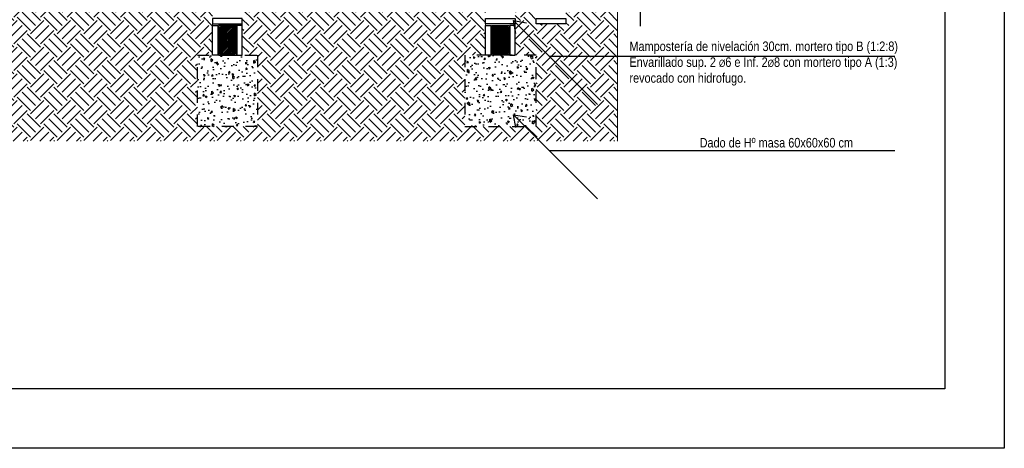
# Model space of a CAD drawing. Header units: millimetres. Extents: x 201 to 840, y 135 to 685.
# Tile 68 of 219: x 336.44 to 344.73, y 172.61 to 176.22. Entities that reach past the tile are written whole.
import ezdxf

# ---------------------------------------------------------------- set-up
doc = ezdxf.new("R2010")
doc.units = ezdxf.units.MM
doc.linetypes.add('HIDDEN2', pattern=[0.1875, 0.125, -0.0625])
doc.layers.add('001', color=1, linetype='Continuous', lineweight=5)
doc.layers.add('LLAMADAS TEXTO', color=2, linetype='Continuous', lineweight=13)
for name, color, linetype in [('02', 2, 'Continuous'), ('03', 3, 'Continuous'), ('05', 5, 'Continuous'), ('HACHT H°A°', 1, 'Continuous'), ('HACHT TIERRA', 252, 'Continuous'), ('LAMINA', 6, 'Continuous'), ('LLAMADAS', 1, 'Continuous'), ('piso', 1, 'Continuous')]:
    doc.layers.add(name, color=color, linetype=linetype)
doc.styles.add('ARIAL', font='arial.ttf', dxfattribs={"height": 0.06})
doc.styles.get("Standard").update_dxf_attribs({"font": 'arial.ttf'})
doc.dimstyles.new('05', dxfattribs={"dimscale": 0, "dimtxt": 0.09, "dimasz": 0.05, "dimexe": 0, "dimexo": 0, "dimgap": 0, "dimtad": 0, "dimzin": 0, "dimdsep": 46, "dimtxsty": 'Standard', "dimblk": 'OPEN90', "dimcen": 0.25, "dimclrd": 1, "dimclre": 1, "dimclrt": 3, "dimadec": 0, "dimazin": 0, "dimtfac": 1, "dimtofl": 0, "dimtmove": 2, "dimatfit": 3, "dimldrblk": 'BOXFILLED', "dimfxl": 1, "dimtolj": 1, "dimtzin": 0, "dimarcsym": 0})
pattern_1 = [(95, (10.4072, -151.53615), (0.11207572, 0.094042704), [0.01524, -0.16764]), (40, (10.4072, -151.53615), (-0.12801431, 0.088141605), [0.012192, -0.134112]), (145.451, (10.41654, -151.52831), (-0.015937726, 0.18218419), [0.012952, -0.142472]), (91.1842, (10.37846, -151.50741), (0.177128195, 0.12956273), [0.02286, -0.25146]), (141.6356, (10.39322, -151.49662), (-0.00566892, 0.27426115), [0.019428, -0.213708]), (36.184, (10.37846, -151.50741), (-0.00566846, 0.27426111), [0.018288, -0.201168]), (66, (10.40002, -151.50023), (0.14361644, 0.027916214), [0.01524, -0.16764]), (11, (10.40002, -151.50023), (-0.06923194, 0.139152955), [0.012192, -0.134112]), (116.4514, (10.41198, -151.4979), (0.07438403, 0.167069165), [0.012952, -0.142472]), (82.5, (10.4072, -151.53615), (-0.046084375, 0.049578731), [0, -0.1324864, 0, -0.136144, 0, -0.13462]), (52.5, (10.4072, -151.53615), (-0.018871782, 0.0944696), [0, -0.0776224, 0, -0.1294384, 0, -0.051308]), (12.5, (10.37516, -151.56819), (0.0799422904, 0.0734609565), [0, -0.0508, 0, -0.158496, 0, -0.210312]), (2.5, (10.36079, -151.58256), (0.069411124, 0.098177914), [0, -0.06604, 0, -0.1052576, 0, -0.149352])]

msp = doc.modelspace()

# ---------------------------------------------------------------- hatches: boundary and pattern name
at = {"layer": 'HACHT H°A°'}
h = msp.add_hatch(dxfattribs=at)
h.set_pattern_fill('ANSI31', color=256, scale=0.003, style=0)
h.set_pattern_definition([(45, (72.2860775, -104.272474), (-0.0067351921, 0.0067351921), [])])
edge = h.paths.add_edge_path()
edge.add_line((338.2474, 176.1737), (338.2434, 176.1737))
edge.add_arc((338.2454, 176.1772), 0.004, 240.60668, 299.39332)
edge = h.paths.add_edge_path()
edge.add_line((338.1351, 176.1737), (338.1312, 176.1737))
edge.add_arc((338.1331, 176.1772), 0.004, 240.60668, 299.39332)
h.paths.add_polyline_path([(338.114, 175.9237), (338.264, 175.9237), (338.264, 176.1737), (338.114, 176.1737)])
h.paths.add_polyline_path([(338.1221, 175.9237), (338.2564, 175.9237), (338.2564, 176.1737), (338.1221, 176.1737)])
h.paths.add_polyline_path([(338.1281, 175.9237), (338.2504, 175.9237), (338.2504, 176.1737), (338.1522, 176.1737), (338.1547, 176.1712), (338.1504, 176.167), (338.1437, 176.1737), (338.1296, 176.1737), (338.1434, 176.1599), (338.1391, 176.1556), (338.1281, 176.1666)])
edge = h.paths.add_edge_path()
edge.add_line((338.2399, 175.9237), (338.2489, 175.9237))
edge.add_arc((338.2444, 175.9216), 0.005, 25.01802, 154.98198)
edge = h.paths.add_edge_path()
edge.add_line((338.1296, 175.9237), (338.1387, 175.9237))
edge.add_arc((338.1341, 175.9216), 0.005, 25.01802, 154.98198)
h = msp.add_hatch(dxfattribs=at)
h.set_pattern_fill('ANSI31', color=256, scale=0.003, style=0)
h.set_pattern_definition([(135, (606.390626, -104.272474), (0.0067351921, 0.0067351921), [])])
edge = h.paths.add_edge_path()
edge.add_line((340.4293, 176.1737), (340.4333, 176.1737))
edge.add_arc((340.4313, 176.1772), 0.004, 240.60668, 299.39332, ccw=False)
edge = h.paths.add_edge_path()
edge.add_line((340.5416, 176.1737), (340.5455, 176.1737))
edge.add_arc((340.5436, 176.1772), 0.004, 240.60668, 299.39332, ccw=False)
h.paths.add_polyline_path([(340.5627, 175.9237), (340.4127, 175.9237), (340.4127, 176.1737), (340.5627, 176.1737)])
h.paths.add_polyline_path([(340.5546, 175.9237), (340.4203, 175.9237), (340.4203, 176.1737), (340.5546, 176.1737)])
h.paths.add_polyline_path([(340.5486, 175.9237), (340.4263, 175.9237), (340.4263, 176.1737), (340.5245, 176.1737), (340.522, 176.1712), (340.5263, 176.167), (340.533, 176.1737), (340.5472, 176.1737), (340.5333, 176.1599), (340.5376, 176.1556), (340.5486, 176.1666)])
edge = h.paths.add_edge_path()
edge.add_line((340.4368, 175.9237), (340.4278, 175.9237))
edge.add_arc((340.4323, 175.9216), 0.005, 385.01802, 514.98198, ccw=False)
edge = h.paths.add_edge_path()
edge.add_line((340.5471, 175.9237), (340.538, 175.9237))
edge.add_arc((340.5426, 175.9216), 0.005, 385.01802, 514.98198, ccw=False)
h = msp.add_hatch(dxfattribs=at)
h.set_pattern_fill('AR-CONC', color=256, scale=0.0008, angle=45, style=0)
h.set_pattern_definition(pattern_1)
h.paths.add_polyline_path([(338.442, 175.9237), (337.9359, 175.9237), (337.9359, 175.3237), (338.442, 175.3237)])
h = msp.add_hatch(dxfattribs=at)
h.set_pattern_fill('AR-CONC', color=256, scale=0.0008, angle=45, style=0)
h.set_pattern_definition(pattern_1)
h.paths.add_polyline_path([(340.1877, 175.3237), (340.7877, 175.3237), (340.7877, 175.9237), (340.1877, 175.9237)])
at = {"layer": 'HACHT TIERRA'}
h = msp.add_hatch(dxfattribs=at)
h.set_pattern_fill('EARTH', color=256, scale=0.025, angle=45, style=0)
h.set_pattern_definition([(45, (10.4072, -151.53615), (1e-17, 0.224506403), [0.15875, -0.15875]), (45, (10.3651, -151.49406), (1e-17, 0.224506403), [0.15875, -0.15875]), (45, (10.32301, -151.45196), (1e-17, 0.224506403), [0.15875, -0.15875]), (135, (10.32301, -151.4239), (-0.224506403, 1e-17), [0.15875, -0.15875]), (135, (10.3651, -151.3818), (-0.224506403, 1e-17), [0.15875, -0.15875]), (135, (10.4072, -151.33971), (-0.224506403, 1e-17), [0.15875, -0.15875])])
h.paths.add_polyline_path([(337.9359, 175.9237), (338.064, 175.9237), (338.064, 176.1737), (338.064, 176.1887), (338.064, 176.2337), (338.064, 176.2487), (338.064, 176.2937), (338.064, 176.3087), (338.064, 176.3537), (338.114, 176.3537), (338.114, 176.4087), (335.864, 176.4087), (335.864, 176.5387), (335.849, 176.5387), (335.849, 176.4887), (335.849, 176.4737), (335.849, 176.4287), (335.849, 176.4137), (335.849, 176.3687), (335.849, 176.3537), (335.914, 176.3537), (335.914, 176.3087), (335.914, 176.2937), (335.914, 176.2487), (335.914, 176.2337), (335.914, 176.1887), (335.914, 176.1737), (335.914, 175.9237), (336.089, 175.9237), (336.089, 175.3237), (335.489, 175.3237), (335.489, 175.9237), (335.664, 175.9237), (335.664, 176.1737), (335.709, 176.1737), (335.864, 176.1737), (335.914, 176.1737), (335.914, 176.1887), (335.664, 176.1887), (335.664, 176.2337), (335.914, 176.2337), (335.914, 176.2487), (335.664, 176.2487), (335.664, 176.2937), (335.7343, 176.2937, -1.16011), (335.7331, 176.3015), (335.664, 176.3087), (335.664, 176.3537), (335.729, 176.3537), (335.729, 176.3687), (335.729, 176.4137), (335.729, 176.4287), (335.729, 176.4737), (335.729, 176.4887), (335.729, 176.5387), (335.714, 176.5387), (335.714, 176.4087), (334.489, 176.4087), (334.489, 176.3687), (334.489, 176.3537), (334.489, 176.3087), (334.489, 176.2937), (334.489, 176.2487), (334.489, 176.2337), (334.489, 176.1887), (334.5682, 176.1887), (334.5682, 175.8887), (334.1682, 175.8887), (334.1682, 176.1887), (334.239, 176.1887), (334.239, 176.3287), (333.9116, 176.3287), (333.9116, 175.199), (341.4736, 175.199), (341.4736, 176.3287), (341.0627, 176.3287), (341.039, 176.3287), (341.039, 176.3087), (341.039, 176.2937), (341.039, 176.2487), (341.039, 176.2337), (341.039, 176.1887), (340.789, 176.1887), (340.789, 176.2337), (340.789, 176.2487), (340.789, 176.2937), (340.789, 176.3087), (340.789, 176.3537), (340.789, 176.3687), (340.789, 176.4087), (340.564, 176.4087), (340.564, 176.3537), (340.6127, 176.3537), (340.6127, 176.3087), (340.6127, 176.2937), (340.6127, 176.2487), (340.6127, 176.2337), (340.6127, 176.1887), (340.6127, 176.1737), (340.6127, 175.9237), (340.7877, 175.9237), (340.7877, 175.3237), (340.1877, 175.3237), (340.1877, 175.9237), (340.3627, 175.9237), (340.3627, 176.1737), (340.3627, 176.1887), (340.3627, 176.2337), (340.3627, 176.2487), (340.3627, 176.2937), (340.3627, 176.3087), (340.3627, 176.3537), (340.414, 176.3537), (340.414, 176.4087), (338.264, 176.4087), (338.264, 176.3537), (338.314, 176.3537), (338.314, 176.3087), (338.314, 176.2937), (338.314, 176.2487), (338.314, 176.2337), (338.314, 176.1887), (338.314, 176.1737), (338.314, 175.9237), (338.442, 175.9237), (338.442, 175.3237), (337.9359, 175.3237)])

# ---------------------------------------------------------------- linework, layer by layer
at = {"layer": '001'}
for p, q in [((341.4736, 175.199), (341.4736, 176.3429)), ((338.064, 176.1887), (338.064, 176.1737)), ((338.314, 176.1887), (338.314, 176.1737)), ((340.3627, 176.1887), (340.3627, 176.1737)), ((340.6127, 176.1887), (340.6127, 176.1737))]:
    msp.add_line(p, q, dxfattribs=at)
at = {"layer": '02', "ltscale": 0.01}
for points in [[(338.314, 176.2337), (338.064, 176.2337), (338.064, 176.1887), (338.314, 176.1887)], [(340.3627, 176.2337), (340.6127, 176.2337), (340.6127, 176.1887), (340.3627, 176.1887)], [(340.789, 176.2337), (341.039, 176.2337), (341.039, 176.1887), (340.789, 176.1887)], [(338.064, 175.9237), (338.064, 176.1737), (338.109, 176.1737), (338.109, 175.9237)], [(338.314, 175.9237), (338.314, 176.1737), (338.269, 176.1737), (338.269, 175.9237)], [(340.3627, 175.9237), (340.3627, 176.1737), (340.4077, 176.1737), (340.4077, 175.9237)], [(340.6127, 175.9237), (340.6127, 176.1737), (340.5677, 176.1737), (340.5677, 175.9237)]]:
    msp.add_lwpolyline(points, close=True, dxfattribs=at)
at = {"layer": '02'}
for points in [[(338.1547, 176.1462), (338.1409, 176.16, 0.668179), (338.1221, 176.1522), (338.1221, 175.9456, 0.414214), (338.1331, 175.9346), (338.2454, 175.9346, 0.414214), (338.2564, 175.9456), (338.2564, 176.1522, 0.414214), (338.2454, 176.1632), (338.1331, 176.1632)], [(338.1547, 176.1462), (338.1504, 176.142), (338.1367, 176.1557, 0.668179), (338.1281, 176.1522), (338.1281, 175.9456, 0.414214), (338.1331, 175.9406), (338.2454, 175.9406, 0.414214), (338.2504, 175.9456), (338.2504, 176.1522, 0.414214), (338.2454, 176.1572), (338.1437, 176.1572)], [(340.522, 176.1462), (340.5358, 176.16, -0.668179), (340.5546, 176.1522), (340.5546, 175.9456, -0.414214), (340.5436, 175.9346), (340.4313, 175.9346, -0.414214), (340.4203, 175.9456), (340.4203, 176.1522, -0.414214), (340.4313, 176.1632), (340.5436, 176.1632)], [(340.522, 176.1462), (340.5263, 176.142), (340.54, 176.1557, -0.668179), (340.5486, 176.1522), (340.5486, 175.9456, -0.414214), (340.5436, 175.9406), (340.4313, 175.9406, -0.414214), (340.4263, 175.9456), (340.4263, 176.1522, -0.414214), (340.4313, 176.1572), (340.533, 176.1572)]]:
    msp.add_lwpolyline(points, format="xyb", dxfattribs=at)
for points in [[(338.1281, 176.1416), (338.1391, 176.1306), (338.1434, 176.1349), (338.1281, 176.1501)], [(340.5486, 176.1416), (340.5376, 176.1306), (340.5333, 176.1349), (340.5486, 176.1501)]]:
    msp.add_lwpolyline(points, dxfattribs=at)
at = {"layer": '03', "linetype": 'HIDDEN2', "ltscale": 0.6}
for points in [[(338.442, 175.3237), (337.9359, 175.3237), (337.9359, 175.9237), (338.442, 175.9237)], [(340.1877, 175.3237), (340.7877, 175.3237), (340.7877, 175.9237), (340.1877, 175.9237)]]:
    msp.add_lwpolyline(points, close=True, dxfattribs=at)
at = {"layer": '03', "ltscale": 0.01}
for centre, radius in [((338.1331, 176.1522), 0.004), ((338.2454, 176.1522), 0.004), ((340.4313, 176.1522), 0.004), ((340.5436, 176.1522), 0.004), ((338.1341, 175.9466), 0.005), ((338.2444, 175.9466), 0.005), ((340.4323, 175.9466), 0.005), ((340.5426, 175.9466), 0.005)]:
    msp.add_circle(centre, radius, dxfattribs=at)
at = {"layer": '05', "ltscale": 0.01}
for points in [[(338.114, 175.9237), (338.264, 175.9237), (338.264, 176.1737), (338.114, 176.1737)], [(340.5627, 175.9237), (340.4127, 175.9237), (340.4127, 176.1737), (340.5627, 176.1737)]]:
    msp.add_lwpolyline(points, close=True, dxfattribs=at)
at = {"layer": 'LAMINA', "color": 7}
for p, q in [((344.7315, 182.0899), (344.7315, 172.6133)), ((344.7315, 172.6133), (329.484, 172.6133))]:
    msp.add_line(p, q, dxfattribs=at)
at = {"layer": 'LAMINA'}
for p, q in [((344.2315, 181.5899), (344.2315, 173.1133)), ((344.2315, 173.1133), (330.184, 173.1133))]:
    msp.add_line(p, q, dxfattribs=at)
at = {"layer": 'piso'}
msp.add_line((341.667, 176.1687), (341.667, 176.9168), dxfattribs=at)

# ---------------------------------------------------------------- texts
at = {"layer": 'LLAMADAS TEXTO', "color": 2, "ltscale": 0.01, "char_height": 0.08, "attachment_point": 1, "style": 'ARIAL'}
for s, insert, width in [('{\\fTechnic|b0|i0|c2|p2;Mampostería de nivelación 30cm. mortero tipo B (1:2:8) Envarillado sup. 2 \\H0.75x;Ø\\H1.3333x;6 e Inf. 2\\H0.75002x;Ø\\H1.3333x;8 con mortero tipo A (1:3) revocado con hidrofugo.\\P\\pi0.77315; }', (341.5743, 176.0392), 2.361751), ('{\\fTechnic|b0|i0|c2|p2;Dado de Hº masa 60x60x60 cm}', (342.1655, 175.2272), 1.924948)]:
    msp.add_mtext(s, dxfattribs=dict(at, insert=insert, width=width))

# ---------------------------------------------------------------- leaders
at = {"layer": 'LLAMADAS'}
for points in [[(340.5976, 176.2162), (340.8989, 175.9149), (343.8084, 175.9149)], [(340.5976, 175.4226), (340.8989, 175.1213), (343.8084, 175.1213)]]:
    msp.add_leader(points, dimstyle='05', override={"dimscale": 1, "dimasz": 0.09, "dimldrblk": 'OPEN90'}, dxfattribs=at)

doc.saveas('drawing.dxf')
